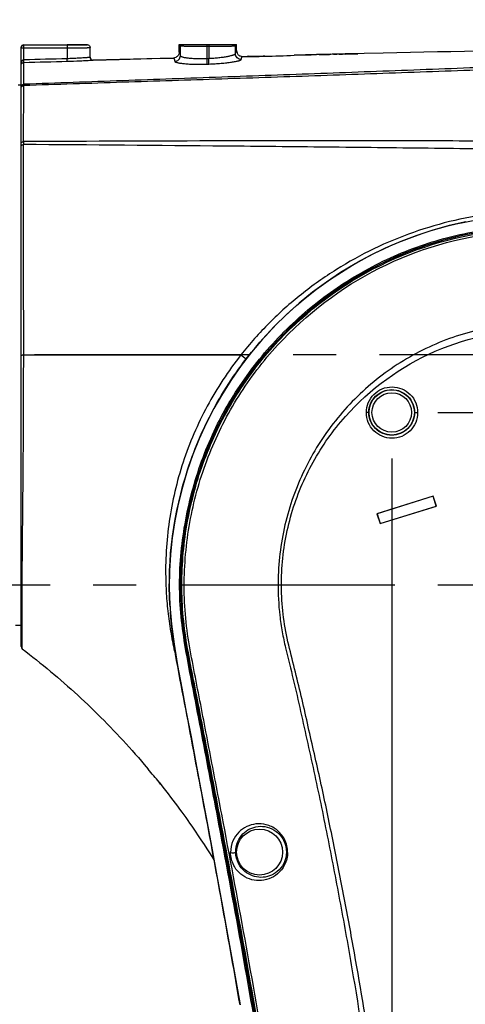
# Model space of a CAD drawing. Header units: millimetres. Extents: x 5828 to 6704, y 123 to 421.
# Tile 126 of 256: x 6405 to 6409, y 270 to 278. Entities that reach past the tile are written whole.
import ezdxf

# ---------------------------------------------------------------- set-up
doc = ezdxf.new("R2010")
doc.units = ezdxf.units.MM
doc.linetypes.add('CENTER', pattern=[0.6, 0.375, -0.075, 0.075, -0.075])
for name, color, linetype in [('中心线', 7, 'Continuous'), ('外形图', 7, 'Continuous'), ('尺寸标注', 7, 'Continuous')]:
    doc.layers.add(name, color=color, linetype=linetype)
doc.styles.add('微软雅黑', font='msyh.ttc', dxfattribs={"height": 1.5})
doc.dimstyles.new('尺寸标注_1_20比例', dxfattribs={"dimtxt": 1.5, "dimasz": 1.25, "dimexe": 0.5, "dimexo": 0.4, "dimgap": 0.5, "dimtad": 1, "dimdec": 1, "dimlfac": 20, "dimdsep": 46, "dimtxsty": '微软雅黑', "dimcen": 0.09, "dimadec": 0, "dimazin": 0, "dimtp": 0.01, "dimtm": 0.01, "dimtfac": 1, "dimtdec": 1, "dimtofl": 0, "dimtmove": 0, "dimatfit": 3, "dimfxl": 1, "dimtolj": 1, "dimarcsym": 0})

# ---------------------------------------------------------------- blocks, each defined once
blk = doc.blocks.new('*D1082')
at = {"layer": 'Defpoints', "color": 0}
for p in [(6409.4545, 284.8229), (6409.4545, 280.4069), (6378.7066, 275.3693)]:
    blk.add_point(p, dxfattribs=at)
at = {"layer": '尺寸标注', "color": 0, "lineweight": -2}
for p, q in [((6378.7066, 275.7693), (6378.7066, 285.3229)), ((6409.4545, 280.8069), (6409.4545, 285.3229)), ((6379.9566, 284.8229), (6408.2045, 284.8229))]:
    blk.add_line(p, q, dxfattribs=at)
at = {"layer": '尺寸标注', "color": 0}
for points in [[(6379.9566, 285.0312), (6379.9566, 284.6146), (6378.7066, 284.8229)], [(6408.2045, 284.6146), (6408.2045, 285.0312), (6409.4545, 284.8229)]]:
    blk.add_solid(points, dxfattribs=at)
at = {"layer": '尺寸标注', "color": 0, "insert": (6394.0805, 286.0945), "char_height": 1.5, "attachment_point": 5, "style": '微软雅黑'}
blk.add_mtext('\\A1;\\A1;{\\fAlibaba PuHuiTi 3.0 55 Regular|b0|i0|c134|p18;615}', dxfattribs=at)
blk = doc.blocks.new('*D1084')
at = {"layer": 'Defpoints', "color": 0}
for p in [(6410.7295, 274.8943), (6408.1795, 274.8693), (6410.7295, 264.9978)]:
    blk.add_point(p, dxfattribs=at)
at = {"layer": '尺寸标注', "color": 0, "lineweight": -2}
for p, q in [((6408.1795, 274.4693), (6408.1795, 264.4978)), ((6410.7295, 274.4943), (6410.7295, 264.4978)), ((6406.9295, 264.9978), (6402.5311, 264.9978)), ((6411.9795, 264.9978), (6413.2295, 264.9978))]:
    blk.add_line(p, q, dxfattribs=at)
at = {"layer": '尺寸标注', "color": 0}
for points in [[(6406.9295, 264.7894), (6406.9295, 265.2061), (6408.1795, 264.9978)], [(6411.9795, 265.2061), (6411.9795, 264.7894), (6410.7295, 264.9978)]]:
    blk.add_solid(points, dxfattribs=at)
at = {"layer": '尺寸标注', "color": 0, "insert": (6403.9518, 266.2586), "char_height": 1.5, "attachment_point": 5, "style": '微软雅黑'}
blk.add_mtext('\\A1;\\A1;{\\fAlibaba PuHuiTi 3.0 55 Regular|b0|i0|c134|p18;51}', dxfattribs=at)
blk = doc.blocks.new('*D1086')
at = {"layer": 'Defpoints', "color": 0}
for p in [(6374.8045, 277.1443), (6410.7045, 221.4555), (6410.7045, 217.572)]:
    blk.add_point(p, dxfattribs=at)
at = {"layer": '尺寸标注', "color": 0, "lineweight": -2}
for p, q in [((6374.8045, 276.7443), (6374.8045, 217.072)), ((6410.7045, 221.0555), (6410.7045, 217.072)), ((6376.0545, 217.572), (6409.4545, 217.572))]:
    blk.add_line(p, q, dxfattribs=at)
at = {"layer": '尺寸标注', "color": 0}
for points in [[(6376.0545, 217.7803), (6376.0545, 217.3636), (6374.8045, 217.572)], [(6409.4545, 217.3636), (6409.4545, 217.7803), (6410.7045, 217.572)]]:
    blk.add_solid(points, dxfattribs=at)
at = {"layer": '尺寸标注', "color": 0, "insert": (6392.7545, 218.8436), "char_height": 1.5, "attachment_point": 5, "style": '微软雅黑'}
blk.add_mtext('\\A1;\\A1;{\\fAlibaba PuHuiTi 3.0 55 Regular|b0|i0|c134|p18;718}', dxfattribs=at)
blk = doc.blocks.new('*D1159')
at = {"layer": 'Defpoints', "color": 0}
for p in [(6409.4545, 280.4069), (6408.1795, 274.8693), (6409.4545, 268.6795)]:
    blk.add_point(p, dxfattribs=at)
at = {"layer": '尺寸标注', "color": 0, "lineweight": -2}
for p, q in [((6409.4545, 280.0069), (6409.4545, 268.1795)), ((6408.1795, 274.4693), (6408.1795, 268.1795)), ((6406.9295, 268.6795), (6400.3525, 268.6795)), ((6410.7045, 268.6795), (6411.9545, 268.6795))]:
    blk.add_line(p, q, dxfattribs=at)
at = {"layer": '尺寸标注', "color": 0}
for points in [[(6406.9295, 268.4712), (6406.9295, 268.8878), (6408.1795, 268.6795)], [(6410.7045, 268.8878), (6410.7045, 268.4712), (6409.4545, 268.6795)]]:
    blk.add_solid(points, dxfattribs=at)
at = {"layer": '尺寸标注', "color": 0, "insert": (6402.7069, 269.9552), "char_height": 1.5, "attachment_point": 5, "style": '微软雅黑'}
blk.add_mtext('\\A1;25.5', dxfattribs=at)
blk = doc.blocks.new('*D1160')
at = {"layer": 'Defpoints', "color": 0}
for p in [(6408.1795, 274.8693), (6409.8545, 273.3693), (6418.1306, 273.3693)]:
    blk.add_point(p, dxfattribs=at)
at = {"layer": '尺寸标注', "color": 0, "lineweight": -2}
for p, q in [((6418.1306, 276.1193), (6418.1306, 277.3693)), ((6408.5795, 274.8693), (6418.6306, 274.8693)), ((6410.2545, 273.3693), (6418.6306, 273.3693)), ((6418.1306, 272.1193), (6418.1306, 267.767))]:
    blk.add_line(p, q, dxfattribs=at)
at = {"layer": '尺寸标注', "color": 0}
for points in [[(6417.9223, 276.1193), (6418.339, 276.1193), (6418.1306, 274.8693)], [(6418.339, 272.1193), (6417.9223, 272.1193), (6418.1306, 273.3693)]]:
    blk.add_solid(points, dxfattribs=at)
at = {"layer": '尺寸标注', "color": 0, "insert": (6416.8555, 269.3182), "char_height": 1.5, "attachment_point": 5, "rotation": 90, "style": '微软雅黑'}
blk.add_mtext('\\A1;30', dxfattribs=at)

msp = doc.modelspace()

# ---------------------------------------------------------------- linework, layer by layer
at = {"layer": '中心线', "linetype": 'CENTER', "ltscale": 5}
for p, q in [((6415.9466, 275.3693), (6373.1881, 275.3693)), ((6403.3317, 273.3693), (6416.2365, 273.3693))]:
    msp.add_line(p, q, dxfattribs=at)
at = {"layer": '外形图', "linetype": 'ByBlock'}
for p, q in [((6404.9795, 277.9393), (6404.9795, 278.0676)), ((6404.9795, 278.0676), (6405.3545, 278.0676)), ((6404.9795, 278.0663), (6405.3545, 278.0663)), ((6405.3545, 278.0693), (6405.3545, 278.0676)), ((6405.3545, 278.0693), (6405.5295, 278.0693)), ((6405.3545, 278.0663), (6405.3545, 277.9495)), ((6406.3295, 278.0693), (6406.8295, 278.0693)), ((6406.3295, 278.0029), (6406.3295, 278.0693)), ((6406.3399, 277.9732), (6406.3399, 278.0589)), ((6406.5724, 277.9495), (6406.5724, 278.0693)), ((6406.5724, 278.0558), (6406.5866, 278.0558)), ((6406.5866, 278.0693), (6406.5866, 277.95)), ((6406.8191, 277.9903), (6406.8191, 278.0589)), ((6406.8295, 278.0172), (6406.8295, 278.0693)), ((6404.9545, 272.8318), (6404.9545, 278.0426)), ((6404.9545, 278.0413), (6405.3545, 278.0413)), ((6405.5545, 277.9604), (6405.5545, 278.0443)), ((6406.8803, 277.9672), (6406.8795, 277.9672)), ((6406.9295, 277.9693), (6406.9205, 277.9669)), ((6406.9295, 277.9693), (6407.0745, 277.9693)), ((6407.0745, 277.9682), (6407.0745, 277.9693)), ((6407.5258, 277.9822), (6407.3295, 277.9777)), ((6407.3295, 277.9777), (6407.4776, 277.9811)), ((6407.4776, 277.9811), (6407.5258, 277.9822)), ((6407.5477, 277.9823), (6407.5368, 277.9822)), ((6407.6498, 277.985), (6407.5477, 277.9827)), ((6407.5477, 277.9827), (6407.5817, 277.9834)), ((6407.5477, 277.9826), (6407.5477, 277.9823)), ((6407.5514, 277.9824), (6407.5477, 277.9823)), ((6407.5514, 277.9826), (6407.5514, 277.9824)), ((6407.5659, 277.9826), (6407.5514, 277.9824)), ((6407.5587, 277.9827), (6407.5696, 277.9829)), ((6407.5587, 277.9827), (6407.5587, 277.9825)), ((6407.5842, 277.983), (6407.5659, 277.9826)), ((6407.5696, 277.9829), (6407.5842, 277.9832)), ((6407.5696, 277.9829), (6407.5696, 277.9827)), ((6407.5817, 277.9834), (6407.6158, 277.9842)), ((6407.5842, 277.9832), (6407.6133, 277.9839)), ((6407.6133, 277.9836), (6407.5842, 277.983)), ((6407.5842, 277.9832), (6407.5842, 277.983)), ((6407.6133, 277.9839), (6407.6279, 277.9842)), ((6407.6316, 277.9841), (6407.6133, 277.9836)), ((6407.6133, 277.9839), (6407.6133, 277.9836)), ((6407.6158, 277.9842), (6407.6498, 277.985)), ((6407.6279, 277.9842), (6407.6389, 277.9845)), ((6407.6279, 277.9842), (6407.6279, 277.984)), ((6407.6462, 277.9845), (6407.6316, 277.9841)), ((6407.6389, 277.9845), (6407.6389, 277.9843)), ((6407.6462, 277.9848), (6407.6462, 277.9845)), ((6407.6498, 277.9846), (6407.6462, 277.9845)), ((6407.6607, 277.985), (6407.6498, 277.9846)), ((6407.6498, 277.9849), (6407.6498, 277.9846)), ((6407.7008, 277.9861), (6407.6717, 277.9855)), ((6407.6717, 277.9855), (6407.7008, 277.9861)), ((6407.7008, 277.9856), (6407.7008, 277.9861)), ((6407.7227, 277.9861), (6407.7008, 277.9856)), ((6407.7519, 277.9873), (6407.7227, 277.9866)), ((6407.7227, 277.9866), (6407.7519, 277.9873)), ((6407.7227, 277.9866), (6407.7227, 277.9861)), ((6407.7519, 277.9868), (6407.7519, 277.9873)), ((6407.7738, 277.9873), (6407.7519, 277.9868)), ((6408.1059, 277.9951), (6407.7738, 277.9878)), ((6407.7738, 277.9875), (6407.8831, 277.9899)), ((6407.8831, 277.9897), (6407.7738, 277.9873)), ((6407.7738, 277.9878), (6407.7738, 277.9873)), ((6407.8831, 277.9899), (6407.8831, 277.9897)), ((6404.9776, 277.7245), (6404.9788, 277.9143)), ((6405.3552, 277.9245), (6405.3545, 277.9495)), ((6405.5801, 277.9354), (6405.5792, 277.9354)), ((6406.2807, 277.9528), (6405.5801, 277.9354)), ((6405.5801, 277.9354), (6405.8086, 277.9412)), ((6405.8086, 277.9412), (6406.1879, 277.9506)), ((6406.1879, 277.9506), (6406.2807, 277.9528)), ((6406.5724, 277.9495), (6406.5866, 277.95)), ((6406.5742, 277.9), (6406.5724, 277.9495)), ((6406.5742, 277.9), (6406.5884, 277.9005)), ((6406.5884, 277.9005), (6406.5866, 277.95)), ((6404.9295, 277.7193), (6404.9545, 277.7193)), ((6404.9761, 277.2256), (6404.977, 277.7133)), ((6404.9767, 275.3693), (6406.8664, 275.3693)), ((6408.541, 274.1414), (6408.051, 273.9884)), ((6408.5408, 274.1408), (6408.0516, 273.9881)), ((6408.5408, 274.1408), (6408.541, 274.1414)), ((6408.5675, 274.0552), (6408.5408, 274.1408)), ((6408.568, 274.0549), (6408.541, 274.1414)), ((6408.078, 273.9019), (6408.568, 274.0549)), ((6408.0783, 273.9025), (6408.5675, 274.0552)), ((6408.5675, 274.0552), (6408.568, 274.0549)), ((6408.0516, 273.9881), (6408.051, 273.9884)), ((6408.051, 273.9884), (6408.078, 273.9019)), ((6408.0516, 273.9881), (6408.0783, 273.9025)), ((6408.0783, 273.9025), (6408.078, 273.9019)), ((6406.2493, 273.1919), (6406.2491, 273.195)), ((6404.9045, 273.0193), (6404.9545, 273.0193)), ((6406.0266, 271.8067), (6406.0609, 271.7661)), ((6406.49, 271.1954), (6406.5193, 271.1514)), ((6406.5193, 271.1514), (6406.5464, 271.1101)), ((6406.5464, 271.1101), (6406.5713, 271.0717)), ((6406.5713, 271.0717), (6406.5933, 271.0372)), ((6406.5933, 271.0372), (6406.6128, 271.006)), ((6406.8594, 269.7151), (6406.8502, 269.7682))]:
    msp.add_line(p, q, dxfattribs=at)
for points in [[(6408.8233, 276.5273), (6408.6793, 276.4946), (6408.537, 276.4553), (6408.3967, 276.4095), (6408.2586, 276.3573), (6408.1231, 276.2988), (6407.9903, 276.2341), (6407.8605, 276.1632), (6407.7338, 276.0863), (6407.6105, 276.0035), (6407.4909, 275.9149), (6407.3753, 275.8209), (6407.2642, 275.7216), (6407.1577, 275.6173), (6407.0563, 275.5083), (6406.9601, 275.3951), (6406.8695, 275.2779), (6406.7847, 275.157), (6406.7057, 275.0326), (6406.6326, 274.9049), (6406.5655, 274.774), (6406.5045, 274.6399), (6406.4496, 274.5028), (6406.4007, 274.3624), (6406.358, 274.2188), (6406.3218, 274.0727), (6406.2923, 273.9255), (6406.2697, 273.7787), (6406.2543, 273.6339), (6406.2457, 273.4911), (6406.2438, 273.3454), (6406.2492, 273.1919)], [(6408.9304, 276.4363), (6408.7891, 276.4087), (6408.6492, 276.3745), (6408.511, 276.3339), (6408.3748, 276.2868), (6408.2409, 276.2335), (6408.1095, 276.174), (6407.9809, 276.1085), (6407.8554, 276.037), (6407.7333, 275.9598), (6407.6149, 275.877), (6407.5004, 275.7888), (6407.39, 275.6953), (6407.2842, 275.5969), (6407.183, 275.4938), (6407.0869, 275.3862), (6406.9959, 275.2744), (6406.9102, 275.1585), (6406.83, 275.0388), (6406.7554, 274.9155), (6406.6866, 274.7889), (6406.6239, 274.6594), (6406.5673, 274.5273), (6406.5169, 274.3929), (6406.4725, 274.2558), (6406.4344, 274.1159), (6406.4025, 273.9733), (6406.3774, 273.8295), (6406.3593, 273.6863), (6406.348, 273.5458), (6406.3429, 273.4073), (6406.344, 273.2677)], [(6406.344, 273.2677), (6406.3519, 273.1238), (6406.3678, 272.9726), (6406.3922, 272.814), (6406.4225, 272.6484), (6406.4911, 272.2943)], [(6406.2492, 273.1919), (6406.2629, 273.0279), (6406.2853, 272.853), (6406.3157, 272.667), (6406.3523, 272.4703), (6406.392, 272.2631), (6406.4331, 272.0462), (6406.4756, 271.8208), (6406.5196, 271.5878), (6406.565, 271.3469), (6406.6114, 271.0976), (6406.6589, 270.8395), (6406.7075, 270.5723), (6406.7572, 270.2955), (6406.8081, 270.0089), (6406.8593, 269.7151)], [(6404.9644, 272.8118), (6404.995, 272.7885), (6405.0261, 272.7645), (6405.0571, 272.7403), (6405.088, 272.7159), (6405.1187, 272.6913), (6405.1492, 272.6665), (6405.1797, 272.6416), (6405.21, 272.6164), (6405.2401, 272.5911), (6405.2702, 272.5656), (6405.3001, 272.5399), (6405.3298, 272.514), (6405.3594, 272.4879), (6405.3889, 272.4616), (6405.4182, 272.4351), (6405.4474, 272.4085), (6405.4765, 272.3817), (6405.5054, 272.3546), (6405.5342, 272.3274), (6405.5628, 272.3), (6405.5913, 272.2725), (6405.6196, 272.2447), (6405.6478, 272.2167), (6405.6759, 272.1886), (6405.7038, 272.1603), (6405.7315, 272.1318), (6405.7591, 272.1032), (6405.7866, 272.0743), (6405.8139, 272.0453), (6405.841, 272.016), (6405.868, 271.9866), (6405.8949, 271.9571), (6405.9216, 271.9273), (6405.9481, 271.8974), (6405.9745, 271.8673), (6406.0006, 271.837), (6406.0266, 271.8067)], [(6406.4911, 272.2943), (6406.6081, 271.6879), (6406.6518, 271.4604), (6406.6979, 271.2173), (6406.7471, 270.9563), (6406.7996, 270.6747), (6406.8559, 270.3689), (6406.9164, 270.0343), (6406.9817, 269.6649), (6407.0526, 269.2526), (6407.1299, 268.7861), (6407.2144, 268.2491), (6407.3072, 267.6163), (6407.4088, 266.8484), (6407.4999, 266.0469), (6407.5691, 265.2967), (6407.6206, 264.562)], [(6406.1544, 271.6518), (6406.1888, 271.6086), (6406.2116, 271.5794), (6406.2338, 271.5508), (6406.2553, 271.5228), (6406.276, 271.4955), (6406.296, 271.4689), (6406.3152, 271.443), (6406.3338, 271.4177), (6406.3519, 271.3929), (6406.3695, 271.3686), (6406.3867, 271.3445), (6406.4038, 271.3204), (6406.421, 271.2959), (6406.4387, 271.2704), (6406.4567, 271.2443), (6406.474, 271.219), (6406.49, 271.1954)], [(6406.6128, 271.006), (6406.6314, 270.9762), (6406.6347, 270.9708)]]:
    msp.add_lwpolyline(points, dxfattribs=at)
for centre, radius in [((6408.1795, 274.8693), 0.1969), ((6408.1795, 274.8693), 0.1719), ((6407.0295, 271.0443), 0.2)]:
    msp.add_circle(centre, radius, dxfattribs=at)
for centre, radius, start, end in [((6406.39, 278.0589), 0.0501, 167.98629, 179.96591), ((6406.7689, 278.0589), 0.0501, 0.03409, 12.01371), ((6426.4478, -558.3464), 836.5426, 90.9980647, 91.2563555), ((6406.9451, 284.4795), 6.5126, 269.42978, 271.13799), ((6407.1062, 277.2693), 0.7, 92.59662, 93.68076), ((6406.9255, 285.3762), 7.4095, 271.15193, 273.12526), ((6407.5269, 277.6946), 0.2875, 89.48291, 90.20948), ((6407.5477, 276.1729), 1.8093, 90.34426, 90.57518), ((6407.5511, 277.5314), 0.4512, 89.96721, 90.43016), ((6407.5965, 274.7524), 3.2305, 90.67178, 90.80111), ((6407.7462, 274.7754), 3.211, 91.78523, 91.91541), ((6407.667, 277.5273), 0.4579, 92.14641, 92.60296), ((6407.7317, 276.1646), 1.8217, 92.00134, 92.23083), ((6407.6838, 277.6909), 0.2948, 92.35354, 93.06299), ((6405.5795, 277.9604), 0.025, 179.99998, 271.45099), ((6407.4053, 277.1544), 2.4302, 178.32006, 178.92566), ((6404.112, 271.8166), 4.4954, 51.46989, 52.21468), ((6409.4022, 273.3608), 3.0595, 181.42729, 181.74401), ((6409.3652, 273.3596), 3.0226, 181.74193, 182.781), ((6409.6045, 273.3916), 3.3612, 183.40672, 184.37786), ((6404.9795, 272.8318), 0.025, 180, 232.83927), ((6400.819, 267.3778), 6.8362, 38.69709, 39.93463), ((6400.8183, 267.3773), 6.8371, 38.53586, 38.69712)]:
    msp.add_arc(centre, radius, start, end, dxfattribs=at)
msp.add_ellipse((6404.9795, 278.0426), major_axis=(0, -0.025), ratio=0.999848, start_param=3.141593, end_param=4.712389, dxfattribs=at)
for points, knots in [([(6404.9545, 278.0413), (6404.9545, 278.0445), (6404.9558, 278.0511), (6404.9614, 278.0594), (6404.9697, 278.065), (6404.9762, 278.0663), (6404.9795, 278.0663)], [0, 0, 0, 0, 0.249982, 0.499975, 0.749982, 1, 1, 1, 1]), ([(6405.3545, 278.0663), (6405.3618, 278.0663), (6405.3764, 278.0663), (6405.3983, 278.0663), (6405.4165, 278.0665), (6405.4311, 278.0666), (6405.4421, 278.0667), (6405.453, 278.0668), (6405.4639, 278.0669), (6405.4749, 278.0671), (6405.484, 278.0673), (6405.4913, 278.0674), (6405.4968, 278.0675), (6405.5022, 278.0677), (6405.5068, 278.0678), (6405.5104, 278.0679), (6405.5132, 278.068), (6405.5159, 278.0681), (6405.5187, 278.0683), (6405.5209, 278.0684), (6405.5227, 278.0685), (6405.5241, 278.0686), (6405.5255, 278.0687), (6405.5266, 278.0688), (6405.5275, 278.0689), (6405.5282, 278.0689), (6405.5288, 278.069), (6405.5292, 278.0691), (6405.5294, 278.0692), (6405.5295, 278.0693)], [0, 0, 0, 0, 0.125004, 0.250009, 0.375013, 0.437516, 0.500018, 0.56252, 0.625022, 0.687525, 0.750027, 0.781278, 0.812529, 0.84378, 0.875031, 0.890657, 0.906282, 0.921908, 0.937534, 0.953159, 0.960972, 0.968785, 0.976597, 0.98441, 0.988316, 0.992223, 0.996129, 0.998081, 1, 1, 1, 1]), ([(6405.5295, 278.0693), (6405.5327, 278.0693), (6405.5393, 278.068), (6405.5476, 278.0625), (6405.5532, 278.0541), (6405.5545, 278.0476), (6405.5545, 278.0443)], [0, 0, 0, 0, 0.249983, 0.499996, 0.750002, 1, 1, 1, 1]), ([(6406.3295, 278.0693), (6406.3304, 278.0685), (6406.3338, 278.065), (6406.3373, 278.0615), (6406.3399, 278.0589)], [0, 0, 0, 0, 0.249613, 1, 1, 1, 1]), ([(6406.3399, 278.0589), (6406.34, 278.0589), (6406.3401, 278.0588), (6406.3404, 278.0587), (6406.3409, 278.0587), (6406.3417, 278.0586), (6406.3431, 278.0584), (6406.3452, 278.0583), (6406.3479, 278.0581), (6406.351, 278.058), (6406.3547, 278.0578), (6406.3607, 278.0576), (6406.3693, 278.0574), (6406.3811, 278.0572), (6406.3947, 278.0569), (6406.41, 278.0567), (6406.4267, 278.0565), (6406.4449, 278.0563), (6406.4642, 278.0561), (6406.4919, 278.056), (6406.5281, 278.0558), (6406.5574, 278.0558), (6406.5724, 278.0558)], [0, 0, 0, 0, 0.000793, 0.002147, 0.004077, 0.006588, 0.013347, 0.022415, 0.033773, 0.047403, 0.063284, 0.081385, 0.124031, 0.174891, 0.233513, 0.299362, 0.371765, 0.450035, 0.533467, 0.621322, 0.807198, 1, 1, 1, 1]), ([(6406.5866, 278.0558), (6406.6016, 278.0558), (6406.6309, 278.0558), (6406.6671, 278.056), (6406.6948, 278.0561), (6406.7142, 278.0563), (6406.7323, 278.0565), (6406.7491, 278.0567), (6406.7643, 278.0569), (6406.7779, 278.0572), (6406.7897, 278.0574), (6406.7983, 278.0576), (6406.8043, 278.0578), (6406.8079, 278.058), (6406.8111, 278.0581), (6406.8137, 278.0583), (6406.8158, 278.0584), (6406.8173, 278.0586), (6406.8181, 278.0587), (6406.8186, 278.0587), (6406.8189, 278.0588), (6406.819, 278.0589), (6406.8191, 278.0589)], [0, 0, 0, 0, 0.192802, 0.378789, 0.466738, 0.550251, 0.628557, 0.700933, 0.766729, 0.825308, 0.8761, 0.918672, 0.936746, 0.95261, 0.96623, 0.977584, 0.986651, 0.993412, 0.995923, 0.997854, 0.999208, 1, 1, 1, 1]), ([(6406.8191, 278.0589), (6406.8217, 278.0615), (6406.8251, 278.065), (6406.8286, 278.0685), (6406.8295, 278.0693)], [0, 0, 0, 0, 0.750387, 1, 1, 1, 1]), ([(6411.893, 277.9752), (6411.6039, 277.9611), (6411.0258, 277.9338), (6410.159, 277.8961), (6409.2929, 277.8614), (6408.4276, 277.8291), (6407.5633, 277.7988), (6406.7001, 277.7697), (6405.8381, 277.7413), (6405.2639, 277.7226), (6404.977, 277.7133)], [0, 0, 0, 0, 0.125462, 0.250829, 0.376079, 0.501194, 0.62616, 0.750962, 0.875584, 1, 1, 1, 1]), ([(6411.8881, 278.0025), (6411.5994, 277.9877), (6411.022, 277.9591), (6410.1561, 277.9197), (6409.2908, 277.8833), (6408.4263, 277.8494), (6407.5626, 277.8172), (6406.7, 277.7861), (6405.8384, 277.7554), (6405.2644, 277.7348), (6404.9776, 277.7245)], [0, 0, 0, 0, 0.125422, 0.250754, 0.375978, 0.501077, 0.626041, 0.750858, 0.875517, 1, 1, 1, 1]), ([(6405.3545, 278.0413), (6405.3628, 278.0413), (6405.3795, 278.0413), (6405.4045, 278.0414), (6405.4254, 278.0415), (6405.442, 278.0416), (6405.4545, 278.0417), (6405.4671, 278.0418), (6405.4796, 278.0419), (6405.49, 278.0421), (6405.4983, 278.0422), (6405.5046, 278.0423), (6405.5108, 278.0424), (6405.5171, 278.0425), (6405.5233, 278.0427), (6405.5285, 278.0428), (6405.5327, 278.0429), (6405.5358, 278.043), (6405.539, 278.0431), (6405.5421, 278.0433), (6405.5447, 278.0434), (6405.5468, 278.0435), (6405.5483, 278.0436), (6405.5496, 278.0436), (6405.5507, 278.0437), (6405.5514, 278.0438), (6405.5522, 278.0439), (6405.5529, 278.0439), (6405.5534, 278.044), (6405.5538, 278.0441), (6405.5541, 278.0441), (6405.5544, 278.0442), (6405.5545, 278.0443)], [0, 0, 0, 0, 0.125006, 0.250012, 0.375019, 0.437522, 0.500025, 0.562528, 0.625031, 0.687534, 0.718786, 0.750037, 0.781289, 0.81254, 0.843792, 0.875043, 0.890669, 0.906295, 0.921921, 0.937546, 0.953172, 0.960985, 0.968798, 0.976611, 0.980517, 0.984424, 0.98833, 0.992236, 0.99419, 0.996143, 0.998096, 1, 1, 1, 1]), ([(6406.3295, 278.0028), (6406.3295, 277.9964), (6406.3275, 277.9867), (6406.3216, 277.9753), (6406.3155, 277.9677), (6406.3081, 277.9614), (6406.2968, 277.9552), (6406.2871, 277.953), (6406.2807, 277.9528)], [0, 0, 0, 0, 0.24907, 0.374589, 0.499873, 0.625194, 0.750807, 1, 1, 1, 1]), ([(6406.2914, 277.9235), (6406.2978, 277.9237), (6406.3106, 277.9266), (6406.3266, 277.9377), (6406.3374, 277.954), (6406.3399, 277.9669), (6406.3399, 277.9732)], [0, 0, 0, 0, 0.250497, 0.500774, 0.7506, 1, 1, 1, 1]), ([(6406.3295, 278.0028), (6406.3306, 278.0029), (6406.3318, 278.0015), (6406.3328, 277.9999), (6406.3337, 277.9981), (6406.3348, 277.9952), (6406.3361, 277.991), (6406.3374, 277.9859), (6406.3387, 277.9798), (6406.3395, 277.9755), (6406.3399, 277.9732)], [0, 0, 0, 0, 0.099093, 0.137313, 0.181858, 0.290685, 0.4266, 0.59003, 0.781146, 1, 1, 1, 1]), ([(6406.3399, 277.9732), (6406.3401, 277.9722), (6406.3411, 277.9706), (6406.343, 277.969), (6406.3461, 277.967), (6406.3513, 277.9647), (6406.3592, 277.9621), (6406.369, 277.9596), (6406.3808, 277.9573), (6406.3943, 277.9552), (6406.4156, 277.9525), (6406.4457, 277.9499), (6406.4852, 277.9482), (6406.5279, 277.948), (6406.5574, 277.9488), (6406.5724, 277.9495)], [0, 0, 0, 0, 0.013084, 0.021806, 0.032323, 0.05917, 0.094046, 0.13691, 0.187524, 0.245526, 0.310456, 0.458838, 0.627464, 0.810141, 1, 1, 1, 1]), ([(6406.5866, 277.95), (6406.6016, 277.9507), (6406.6311, 277.9525), (6406.6739, 277.9563), (6406.7133, 277.9612), (6406.7433, 277.966), (6406.7645, 277.9701), (6406.7781, 277.9731), (6406.7898, 277.9761), (6406.7997, 277.979), (6406.8076, 277.9819), (6406.8128, 277.9844), (6406.8159, 277.9863), (6406.8179, 277.9879), (6406.8189, 277.9894), (6406.8191, 277.9903)], [0, 0, 0, 0, 0.189335, 0.371562, 0.539981, 0.688548, 0.753725, 0.81206, 0.86306, 0.906317, 0.94153, 0.968565, 0.979069, 0.987666, 1, 1, 1, 1]), ([(6406.8191, 277.9903), (6406.8195, 277.9924), (6406.8203, 277.9963), (6406.8216, 278.0017), (6406.8229, 278.0063), (6406.8241, 278.0102), (6406.8253, 278.0128), (6406.8262, 278.0145), (6406.8272, 278.016), (6406.8284, 278.0172), (6406.8295, 278.0172)], [0, 0, 0, 0, 0.215076, 0.403435, 0.565126, 0.700342, 0.809559, 0.854749, 0.89395, 1, 1, 1, 1]), ([(6406.8705, 277.9405), (6406.8672, 277.9404), (6406.8605, 277.9409), (6406.8477, 277.9445), (6406.8333, 277.9536), (6406.8237, 277.9677), (6406.8198, 277.9804), (6406.8191, 277.987), (6406.8191, 277.9903)], [0, 0, 0, 0, 0.125496, 0.250997, 0.500613, 0.749865, 0.874969, 1, 1, 1, 1]), ([(6406.8295, 278.0172), (6406.8295, 278.0107), (6406.8315, 278.0008), (6406.8376, 277.9893), (6406.8439, 277.9816), (6406.8515, 277.9754), (6406.8631, 277.9692), (6406.873, 277.9672), (6406.8795, 277.9672)], [0, 0, 0, 0, 0.249104, 0.374709, 0.500066, 0.625419, 0.750972, 1, 1, 1, 1]), ([(6406.8705, 277.9405), (6406.8712, 277.9443), (6406.8723, 277.9496), (6406.874, 277.9561), (6406.8752, 277.9598), (6406.8764, 277.9628), (6406.8777, 277.965), (6406.8789, 277.9665), (6406.8799, 277.9671), (6406.8803, 277.9672)], [0, 0, 0, 0, 0.395617, 0.555544, 0.690385, 0.800546, 0.886937, 0.951668, 1, 1, 1, 1]), ([(6406.9245, 277.9669), (6406.9268, 277.9673), (6406.9362, 277.9687), (6406.9458, 277.9693), (6406.9529, 277.9693)], [0, 0, 0, 0, 0.251233, 1, 1, 1, 1]), ([(6406.9529, 277.9693), (6406.9553, 277.9693), (6406.9647, 277.9691), (6406.974, 277.9681), (6406.981, 277.967)], [0, 0, 0, 0, 0.249293, 1, 1, 1, 1]), ([(6404.9545, 277.8915), (6404.9545, 277.8939), (6404.9546, 277.8974), (6404.9551, 277.9022), (6404.9559, 277.9081), (6404.9574, 277.9145), (6404.9598, 277.9212), (6404.9621, 277.9262), (6404.9651, 277.9308), (6404.9682, 277.9343), (6404.9712, 277.9367), (6404.9733, 277.9379), (6404.9751, 277.9386), (6404.9763, 277.9389), (6404.9773, 277.9391), (6404.9779, 277.9392), (6404.9784, 277.9393), (6404.9787, 277.9393), (6404.9791, 277.9393), (6404.9794, 277.9394), (6404.9795, 277.9394)], [0, 0, 0, 0, 0.121375, 0.182106, 0.242891, 0.425706, 0.517757, 0.610489, 0.704289, 0.799796, 0.848604, 0.898245, 0.923421, 0.948805, 0.961565, 0.974357, 0.980763, 0.987177, 0.993597, 1, 1, 1, 1]), ([(6404.9545, 277.8915), (6404.9545, 277.8938), (6404.9553, 277.8986), (6404.959, 277.9055), (6404.9649, 277.9105), (6404.9718, 277.9136), (6404.9763, 277.9143), (6404.9788, 277.9144)], [0, 0, 0, 0, 0.184708, 0.386295, 0.634773, 0.797456, 1, 1, 1, 1]), ([(6404.9788, 277.9143), (6404.9789, 277.9145), (6404.9789, 277.9147), (6404.979, 277.9152), (6404.979, 277.9159), (6404.9791, 277.9167), (6404.9791, 277.9177), (6404.9792, 277.919), (6404.9792, 277.9206), (6404.9793, 277.9221), (6404.9793, 277.9242), (6404.9794, 277.9268), (6404.9794, 277.93), (6404.9794, 277.9341), (6404.9795, 277.9373), (6404.9795, 277.9393)], [0, 0, 0, 0, 0.015575, 0.031198, 0.062448, 0.093699, 0.124951, 0.187454, 0.249957, 0.312461, 0.374965, 0.499972, 0.624978, 0.749986, 1, 1, 1, 1]), ([(6405.3545, 277.9495), (6405.3712, 277.95), (6405.4045, 277.9512), (6405.4546, 277.9537), (6405.4962, 277.9562), (6405.5254, 277.9582), (6405.542, 277.9595), (6405.5503, 277.9601), (6405.5545, 277.9604)], [0, 0, 0, 0, 0.25, 0.499999, 0.749999, 0.874999, 0.9375, 1, 1, 1, 1]), ([(6405.3552, 277.9245), (6405.3927, 277.9255), (6405.449, 277.9277), (6405.5146, 277.9312), (6405.552, 277.9335), (6405.5708, 277.9348), (6405.5801, 277.9354)], [0, 0, 0, 0, 0.499996, 0.749997, 0.874999, 1, 1, 1, 1]), ([(6406.2807, 277.9528), (6406.2818, 277.9529), (6406.283, 277.9516), (6406.284, 277.95), (6406.285, 277.9481), (6406.2861, 277.9453), (6406.2875, 277.9411), (6406.2888, 277.936), (6406.2901, 277.9301), (6406.291, 277.9258), (6406.2914, 277.9235)], [0, 0, 0, 0, 0.099542, 0.137851, 0.182445, 0.291302, 0.427178, 0.59049, 0.781412, 1, 1, 1, 1]), ([(6406.2914, 277.9235), (6406.2916, 277.9224), (6406.293, 277.9208), (6406.2953, 277.9193), (6406.2979, 277.9179), (6406.3012, 277.9166), (6406.3067, 277.9147), (6406.3152, 277.9124), (6406.3273, 277.91), (6406.3417, 277.9077), (6406.3582, 277.9055), (6406.3842, 277.9029), (6406.4207, 277.9004), (6406.4686, 277.8987), (6406.5204, 277.8985), (6406.556, 277.8993), (6406.5742, 277.9)], [0, 0, 0, 0, 0.011481, 0.019701, 0.029863, 0.04206, 0.056339, 0.091181, 0.13423, 0.185162, 0.243565, 0.308896, 0.458006, 0.627107, 0.810022, 1, 1, 1, 1]), ([(6406.5884, 277.9005), (6406.6066, 277.9012), (6406.6422, 277.9029), (6406.6939, 277.9068), (6406.7417, 277.9116), (6406.7837, 277.917), (6406.8144, 277.9221), (6406.8349, 277.9264), (6406.8469, 277.9293), (6406.8554, 277.9318), (6406.8609, 277.9338), (6406.8641, 277.9352), (6406.8667, 277.9365), (6406.8686, 277.9379), (6406.8699, 277.9391), (6406.8704, 277.9401), (6406.8705, 277.9405)], [0, 0, 0, 0, 0.189829, 0.372714, 0.541924, 0.691283, 0.815322, 0.866403, 0.909578, 0.944489, 0.95878, 0.970946, 0.981012, 0.989057, 0.995252, 1, 1, 1, 1]), ([(6404.9545, 277.7007), (6404.9545, 277.7037), (6404.9557, 277.7097), (6404.9608, 277.7174), (6404.9684, 277.7227), (6404.9745, 277.7242), (6404.9776, 277.7245)], [0, 0, 0, 0, 0.244628, 0.492322, 0.744446, 1, 1, 1, 1]), ([(6404.9545, 277.6915), (6404.9545, 277.6942), (6404.9557, 277.6997), (6404.9607, 277.7067), (6404.9681, 277.7116), (6404.974, 277.7131), (6404.977, 277.7133)], [0, 0, 0, 0, 0.23586, 0.479853, 0.735429, 1, 1, 1, 1]), ([(6404.977, 277.7133), (6404.977, 277.7144), (6404.9772, 277.7181), (6404.9774, 277.7218), (6404.9776, 277.7245)], [0, 0, 0, 0, 0.290688, 1, 1, 1, 1]), ([(6404.9545, 277.2082), (6404.9545, 277.2092), (6404.9548, 277.2114), (6404.9564, 277.2156), (6404.9606, 277.2203), (6404.9677, 277.2241), (6404.9732, 277.2254), (6404.9761, 277.2256)], [0, 0, 0, 0, 0.104932, 0.213109, 0.447292, 0.712015, 1, 1, 1, 1]), ([(6404.9545, 277.1868), (6404.9545, 277.1876), (6404.9548, 277.1892), (6404.956, 277.1915), (6404.9579, 277.1937), (6404.9615, 277.1963), (6404.9675, 277.1988), (6404.9727, 277.1997), (6404.9755, 277.2)], [0, 0, 0, 0, 0.08875, 0.183864, 0.289896, 0.40904, 0.685335, 1, 1, 1, 1]), ([(6404.9767, 275.3693), (6404.9767, 275.5299), (6404.9765, 276.1401), (6404.976, 276.7503), (6404.9755, 277.2)], [0, 0, 0, 0, 0.263125, 1, 1, 1, 1]), ([(6412.0457, 277.1091), (6411.7493, 277.1153), (6411.1568, 277.127), (6410.2688, 277.1422), (6409.3821, 277.1556), (6408.497, 277.1674), (6407.6136, 277.1775), (6406.44, 277.1892), (6405.5608, 277.1961), (6404.9755, 277.2)], [0, 0, 0, 0, 0.125785, 0.251406, 0.376833, 0.502035, 0.626982, 0.751645, 1, 1, 1, 1]), ([(6412.0286, 277.2057), (6411.7331, 277.2096), (6411.1425, 277.2164), (6410.2571, 277.2238), (6409.3729, 277.2289), (6408.4902, 277.2319), (6407.609, 277.2327), (6406.4378, 277.2314), (6405.5604, 277.2284), (6404.9761, 277.2256)], [0, 0, 0, 0, 0.125708, 0.251262, 0.376637, 0.501811, 0.626761, 0.751461, 1, 1, 1, 1]), ([(6406.2491, 273.195), (6406.2258, 273.5924), (6406.3092, 274.2033), (6406.6292, 274.9379), (6407.0817, 275.6004), (6407.8664, 276.2537), (6409.0268, 276.6384), (6410.2471, 276.5717), (6411.1764, 276.1477), (6411.7849, 275.625), (6412.1597, 275.152), (6412.4412, 274.6186), (6412.5582, 274.2332), (6412.5979, 274.0373)], [0, 0, 0, 0, 0.124788, 0.187458, 0.250129, 0.374938, 0.499731, 0.624526, 0.749323, 0.811992, 0.874662, 0.937335, 1, 1, 1, 1]), ([(6412.0528, 275.3693), (6411.9768, 275.4678), (6411.8134, 275.6562), (6411.5378, 275.9087), (6411.235, 276.1276), (6410.9091, 276.3097), (6410.5646, 276.4527), (6410.2062, 276.5551), (6409.8385, 276.6157), (6409.4661, 276.6344), (6409.0937, 276.6113), (6408.7258, 276.5469), (6408.3669, 276.4423), (6408.0215, 276.2988), (6407.694, 276.1181), (6407.3886, 275.9021), (6407.1095, 275.6532), (6406.9435, 275.4669), (6406.8664, 275.3693)], [0, 0, 0, 0, 0.062572, 0.125123, 0.187636, 0.250094, 0.312493, 0.374846, 0.437187, 0.499558, 0.561992, 0.6245, 0.687064, 0.749654, 0.812244, 0.874832, 0.937421, 1, 1, 1, 1]), ([(6407.6046, 264.5744), (6407.5828, 264.9506), (6407.5249, 265.7024), (6407.4017, 266.8264), (6407.2511, 267.9469), (6407.0759, 269.0635), (6406.8828, 270.1766), (6406.7111, 271.1021), (6406.5881, 271.7492), (6406.517, 272.1187), (6406.4639, 272.3959), (6406.4099, 272.6729), (6406.361, 272.9507), (6406.332, 273.2316), (6406.3323, 273.5143), (6406.36, 273.7958), (6406.4286, 274.1661), (6406.5738, 274.6161), (6406.8457, 275.1145), (6407.2044, 275.556), (6407.6363, 275.9273), (6408.1279, 276.2151), (6408.6635, 276.4087), (6409.41, 276.5325), (6410.3659, 276.4284), (6411.2221, 275.9938), (6411.7775, 275.4846), (6412.1165, 275.0322), (6412.371, 274.5285), (6412.4787, 274.1671), (6412.5142, 273.9833)], [0, 0, 0, 0, 0.062594, 0.125191, 0.187776, 0.250346, 0.312895, 0.375414, 0.406669, 0.422294, 0.437916, 0.453541, 0.46916, 0.484757, 0.500373, 0.516026, 0.531671, 0.562858, 0.594091, 0.625439, 0.656822, 0.688184, 0.719529, 0.750865, 0.81326, 0.875568, 0.906716, 0.937796, 0.968921, 1, 1, 1, 1]), ([(6406.3436, 273.2846), (6406.3341, 273.6641), (6406.4556, 274.434), (6407.0403, 275.4404), (6407.9478, 276.1713), (6409.0578, 276.5275), (6410.2218, 276.4584), (6411.2832, 275.9756), (6412.0984, 275.1442), (6412.4068, 274.4277), (6412.4898, 274.0572)], [0, 0, 0, 0, 0.124933, 0.249878, 0.37486, 0.499893, 0.624978, 0.750045, 0.875042, 1, 1, 1, 1]), ([(6407.6216, 264.729), (6407.5745, 265.4702), (6407.4643, 266.5799), (6407.2602, 268.0514), (6407.0849, 269.1519), (6406.8923, 270.2495), (6406.7218, 271.1623), (6406.5991, 271.8006), (6406.5287, 272.1653), (6406.4761, 272.4389), (6406.4215, 272.712), (6406.3563, 273.0776), (6406.3417, 273.5442), (6406.4226, 274.0975), (6406.6016, 274.6276), (6406.8726, 275.1172), (6407.3434, 275.693), (6408.1148, 276.2407), (6409.2098, 276.5287), (6410.3363, 276.4121), (6411.3507, 275.9082), (6412.1221, 275.0805), (6412.4108, 274.3796), (6412.4873, 274.0181)], [0, 0, 0, 0, 0.125258, 0.187895, 0.250533, 0.31317, 0.375808, 0.407127, 0.422786, 0.438446, 0.454105, 0.469763, 0.501041, 0.53232, 0.5636, 0.594879, 0.626159, 0.688468, 0.750774, 0.813081, 0.87539, 0.937694, 1, 1, 1, 1]), ([(6407.6383, 264.73), (6407.5905, 265.4667), (6407.4819, 266.5696), (6407.2806, 268.0326), (6407.1076, 269.1268), (6406.9171, 270.2182), (6406.7477, 271.1259), (6406.6263, 271.7608), (6406.5561, 272.1234), (6406.5039, 272.3954), (6406.4504, 272.6675), (6406.3992, 272.9409), (6406.3727, 273.2187), (6406.3729, 273.5904), (6406.434, 274.0532), (6406.6068, 274.5857), (6406.8719, 275.079), (6407.3368, 275.6608), (6408.1045, 276.2168), (6409.2003, 276.5115), (6410.3292, 276.3958), (6411.3436, 275.8881), (6412.1108, 275.0552), (6412.3949, 274.352), (6412.4688, 273.99)], [0, 0, 0, 0, 0.124758, 0.187153, 0.249557, 0.311961, 0.374378, 0.40559, 0.421207, 0.436792, 0.452395, 0.468074, 0.483765, 0.499476, 0.530831, 0.562197, 0.593569, 0.624945, 0.687487, 0.750031, 0.81257, 0.875079, 0.937551, 1, 1, 1, 1]), ([(6412.2546, 264.2642), (6412.2611, 264.4333), (6412.2645, 264.7719), (6412.2736, 265.2797), (6412.2729, 265.7876), (6412.2661, 266.4648), (6412.2508, 267.3114), (6412.2086, 268.3265), (6412.1513, 269.3409), (6412.076, 270.3541), (6412.0002, 271.1974), (6411.9293, 271.871), (6411.8708, 272.3756), (6411.8213, 272.796), (6411.7775, 273.1318), (6411.7425, 273.3833), (6411.7109, 273.6352), (6411.6696, 273.886), (6411.5968, 274.13), (6411.4668, 274.4427), (6411.2405, 274.8039), (6410.8795, 275.1653), (6410.4479, 275.4384), (6409.9663, 275.609), (6409.4584, 275.6675), (6408.9504, 275.6107), (6408.4678, 275.4425), (6408.0357, 275.1701), (6407.6742, 274.8093), (6407.4029, 274.3765), (6407.2318, 273.8953), (6407.1919, 273.5564), (6407.1904, 273.3874)], [0, 0, 0, 0, 0.03127, 0.062545, 0.093822, 0.1251, 0.187661, 0.250224, 0.312788, 0.375353, 0.437917, 0.469198, 0.500479, 0.531756, 0.547395, 0.563033, 0.578669, 0.594303, 0.609937, 0.625572, 0.65678, 0.687973, 0.719162, 0.750362, 0.781577, 0.812796, 0.844003, 0.875195, 0.906377, 0.937568, 0.968781, 1, 1, 1, 1]), ([(6408.4542, 264.3576), (6408.4469, 264.682), (6408.4192, 265.3307), (6408.3552, 266.3026), (6408.2669, 267.2731), (6408.1523, 268.241), (6408.0166, 269.2062), (6407.8858, 270.0079), (6407.7668, 270.6466), (6407.6728, 271.1245), (6407.5744, 271.6015), (6407.484, 271.9971), (6407.4125, 272.3136), (6407.3577, 272.5507), (6407.2957, 272.7859), (6407.2244, 273.1025), (6407.2061, 273.5113), (6407.2902, 273.9939), (6407.4798, 274.4461), (6407.8549, 274.9773), (6408.5294, 275.4675), (6409.3476, 275.6264), (6409.9929, 275.5406), (6410.6044, 275.3185), (6411.257, 274.8005), (6411.55, 274.1986), (6411.6236, 273.8849)], [0, 0, 0, 0, 0.062605, 0.125248, 0.187914, 0.250592, 0.313273, 0.375948, 0.407282, 0.43861, 0.469931, 0.501241, 0.516893, 0.532541, 0.548184, 0.563826, 0.595089, 0.626365, 0.657628, 0.688869, 0.75099, 0.813178, 0.844453, 0.875711, 0.937833, 1, 1, 1, 1]), ([(6404.9545, 275.3684), (6404.9546, 275.3685), (6404.9548, 275.3685), (6404.9551, 275.3686), (6404.9555, 275.3686), (6404.9559, 275.3687), (6404.9565, 275.3688), (6404.9574, 275.3688), (6404.9586, 275.3689), (6404.96, 275.369), (6404.9614, 275.369), (6404.9632, 275.3691), (6404.9655, 275.3692), (6404.9683, 275.3692), (6404.9711, 275.3693), (6404.9739, 275.3693), (6404.9757, 275.3693), (6404.9767, 275.3693)], [0, 0, 0, 0, 0.015355, 0.030972, 0.046601, 0.06223, 0.093489, 0.124748, 0.187265, 0.249783, 0.312301, 0.374819, 0.499855, 0.624891, 0.749927, 0.874964, 1, 1, 1, 1]), ([(6404.9644, 272.8118), (6404.9644, 272.8118), (6404.9644, 272.8119), (6404.9644, 272.8119), (6404.9644, 272.812), (6404.9644, 272.8121), (6404.9644, 272.8123), (6404.9644, 272.8127), (6404.9644, 272.8131), (6404.9644, 272.8136), (6404.9644, 272.8143), (6404.9644, 272.8153), (6404.9643, 272.8169), (6404.9643, 272.819), (6404.9643, 272.8215), (6404.9643, 272.8244), (6404.9643, 272.8277), (6404.9642, 272.8328), (6404.9642, 272.8402), (6404.9641, 272.8502), (6404.964, 272.8616), (6404.9639, 272.8746), (6404.9638, 272.889), (6404.9637, 272.9049), (6404.9636, 272.9291), (6404.9634, 272.9631), (6404.9633, 273.0082), (6404.9631, 273.059), (6404.963, 273.1154), (6404.9631, 273.1772), (6404.9632, 273.2442), (6404.9634, 273.3164), (6404.964, 273.4222), (6404.965, 273.566), (6404.9666, 273.7514), (6404.9686, 273.9524), (6404.9707, 274.1671), (6404.9728, 274.3934), (6404.9746, 274.6292), (6404.9756, 274.8305), (6404.9761, 274.9944), (6404.9765, 275.1607), (6404.9767, 275.2858), (6404.9767, 275.3693)], [0, 0, 0, 0, 0.000005, 0.000019, 0.000043, 0.000077, 0.000174, 0.000308, 0.000481, 0.000693, 0.000942, 0.001229, 0.001916, 0.002754, 0.003741, 0.004877, 0.006161, 0.007593, 0.010899, 0.014792, 0.01927, 0.024332, 0.029979, 0.036209, 0.043022, 0.058384, 0.076034, 0.095924, 0.117993, 0.142176, 0.168409, 0.196631, 0.22678, 0.292602, 0.365303, 0.444185, 0.528399, 0.617166, 0.709697, 0.804967, 0.853301, 0.901981, 1, 1, 1, 1]), ([(6406.8664, 275.3693), (6406.8114, 275.2992), (6406.7073, 275.1545), (6406.5705, 274.9251), (6406.4545, 274.6853), (6406.3603, 274.4372), (6406.2885, 274.183), (6406.2396, 273.9249), (6406.2133, 273.6648), (6406.2106, 273.491), (6406.213, 273.4043)], [0, 0, 0, 0, 0.126482, 0.252805, 0.378813, 0.504332, 0.629213, 0.753387, 0.876915, 1, 1, 1, 1]), ([(6407.9585, 274.8681), (6407.9585, 274.8972), (6407.9701, 274.9561), (6408.0199, 275.0305), (6408.0944, 275.0802), (6408.1821, 275.0975), (6408.2696, 275.0799), (6408.3434, 275.0301), (6408.3941, 274.9559), (6408.4027, 274.897), (6408.4048, 274.868)], [0, 0, 0, 0, 0.125319, 0.250652, 0.375778, 0.500618, 0.625283, 0.749946, 0.87476, 1, 1, 1, 1]), ([(6407.9805, 274.8693), (6407.9805, 274.8952), (6407.9909, 274.9476), (6408.0488, 275.0349), (6408.1794, 275.0902), (6408.3097, 275.0345), (6408.3673, 274.9474), (6408.3777, 274.8952), (6408.3777, 274.8693)], [0, 0, 0, 0, 0.126489, 0.25296, 0.500629, 0.747652, 0.873689, 1, 1, 1, 1]), ([(6407.9805, 274.8693), (6407.9803, 274.8688), (6407.9775, 274.8691), (6407.9737, 274.8682), (6407.9665, 274.8682), (6407.9614, 274.8681), (6407.9585, 274.8681)], [0, 0, 0, 0, 0.072393, 0.283799, 0.615545, 1, 1, 1, 1]), ([(6408.4048, 274.868), (6408.4048, 274.8389), (6408.3931, 274.78), (6408.3432, 274.7057), (6408.2687, 274.6562), (6408.1811, 274.639), (6408.0937, 274.6566), (6408.02, 274.7062), (6407.9694, 274.7803), (6407.9607, 274.839), (6407.9585, 274.8681)], [0, 0, 0, 0, 0.125342, 0.250746, 0.376003, 0.500921, 0.625525, 0.750038, 0.874746, 1, 1, 1, 1]), ([(6408.3777, 274.8693), (6408.3776, 274.8434), (6408.3671, 274.791), (6408.309, 274.7039), (6408.1785, 274.649), (6408.0486, 274.7045), (6407.991, 274.7913), (6407.9805, 274.8435), (6407.9805, 274.8693)], [0, 0, 0, 0, 0.126663, 0.253415, 0.501238, 0.747793, 0.873662, 1, 1, 1, 1]), ([(6408.3777, 274.8693), (6408.3779, 274.8687), (6408.3817, 274.8691), (6408.3865, 274.868), (6408.3954, 274.8681), (6408.4015, 274.868), (6408.4048, 274.868)], [0, 0, 0, 0, 0.077557, 0.304943, 0.643467, 1, 1, 1, 1]), ([(6406.213, 273.4043), (6406.2145, 273.3456), (6406.221, 273.2282), (6406.2405, 273.0528), (6406.2695, 272.8783), (6406.2951, 272.763), (6406.3094, 272.7056)], [0, 0, 0, 0, 0.24935, 0.498879, 0.748967, 1, 1, 1, 1]), ([(6407.1904, 273.3874), (6407.1896, 273.2924), (6407.1969, 273.1495), (6407.2248, 272.9614), (6407.2647, 272.7755), (6407.3245, 272.5457), (6407.3865, 272.2674), (6407.4483, 271.9891), (6407.51, 271.7107), (6407.5689, 271.4317), (6407.644, 271.0588), (6407.7338, 270.5919), (6407.8684, 269.8429), (6408.0129, 268.9025), (6408.1607, 267.7705), (6408.2772, 266.6349), (6408.3613, 265.4969), (6408.3991, 264.7372), (6408.4113, 264.3573)], [0, 0, 0, 0, 0.031235, 0.046852, 0.062462, 0.093677, 0.124902, 0.156135, 0.187373, 0.218617, 0.249866, 0.312376, 0.374896, 0.499953, 0.625014, 0.750059, 0.875065, 1, 1, 1, 1]), ([(6407.5691, 265.2969), (6407.5151, 265.9622), (6407.4034, 266.9578), (6407.2128, 268.2792), (6407.0524, 269.2678), (6406.9075, 270.0898), (6406.7866, 270.7465), (6406.6942, 271.2387), (6406.6001, 271.7307), (6406.5209, 272.1404), (6406.4575, 272.4683), (6406.4092, 272.7144), (6406.3659, 272.9619), (6406.3503, 273.1291), (6406.3462, 273.213)], [0, 0, 0, 0, 0.249859, 0.374814, 0.499777, 0.624749, 0.687238, 0.74973, 0.812221, 0.874719, 0.905965, 0.937231, 0.968582, 1, 1, 1, 1]), ([(6406.8502, 269.7682), (6406.8014, 270.049), (6406.7015, 270.6102), (6406.5724, 271.3109), (6406.4659, 271.871), (6406.3616, 272.4308), (6406.2748, 272.851), (6406.2531, 273.135)], [0, 0, 0, 0, 0.250035, 0.500069, 0.625087, 0.750104, 1, 1, 1, 1]), ([(6407.2732, 271.0419), (6407.2737, 271.0809), (6407.2554, 271.1579), (6407.1834, 271.2437), (6407.0917, 271.288), (6406.9993, 271.2945), (6406.9152, 271.2705), (6406.8437, 271.2198), (6406.7899, 271.1417), (6406.7764, 271.0757), (6406.7767, 271.0406)], [0, 0, 0, 0, 0.150467, 0.291759, 0.418388, 0.533277, 0.641617, 0.749415, 0.864872, 1, 1, 1, 1]), ([(6406.8214, 271.0443), (6406.821, 271.0757), (6406.8327, 271.1345), (6406.8798, 271.2045), (6406.9427, 271.2502), (6407.0171, 271.2721), (6407.0995, 271.2666), (6407.1818, 271.2268), (6407.2467, 271.1494), (6407.2631, 271.0797), (6407.2628, 271.0443)], [0, 0, 0, 0, 0.135168, 0.249774, 0.356474, 0.463783, 0.578022, 0.704794, 0.847402, 1, 1, 1, 1]), ([(6406.7767, 271.0406), (6406.7848, 271.0384), (6406.7984, 271.0381), (6406.8119, 271.0401), (6406.8208, 271.0417), (6406.8214, 271.0443)], [0, 0, 0, 0, 0.550096, 0.825872, 1, 1, 1, 1]), ([(6407.2731, 271.0419), (6407.2728, 271.0046), (6407.2554, 270.9331), (6407.1746, 270.8304), (6407.0255, 270.7751), (6406.8769, 270.8292), (6406.7953, 270.93), (6406.7769, 271.0024), (6406.7767, 271.0406)], [0, 0, 0, 0, 0.146295, 0.277516, 0.501621, 0.719579, 0.849791, 1, 1, 1, 1]), ([(6407.2628, 271.0443), (6407.2626, 271.0106), (6407.2471, 270.9461), (6407.1748, 270.8542), (6407.0417, 270.8054), (6406.9103, 270.855), (6406.8381, 270.9452), (6406.8219, 271.01), (6406.8214, 271.0443)], [0, 0, 0, 0, 0.148097, 0.279858, 0.502727, 0.718911, 0.848837, 1, 1, 1, 1]), ([(6407.2731, 271.0419), (6407.2708, 271.0421), (6407.2677, 271.0428), (6407.2633, 271.0432), (6407.2628, 271.0443)], [0, 0, 0, 0, 0.667403, 1, 1, 1, 1])]:
    msp.add_open_spline(points, degree=3, knots=knots, dxfattribs=at)
for points in [[(6404.9788, 277.9143), (6405.1043, 277.9178), (6405.2297, 277.9212), (6405.3552, 277.9245)], [(6404.9795, 277.9393), (6405.1045, 277.9428), (6405.2295, 277.9462), (6405.3545, 277.9495)]]:
    msp.add_open_spline(points, degree=3, dxfattribs=at)

# ---------------------------------------------------------------- dimensions: what is measured, and where the dimension line sits
at = {"layer": '尺寸标注'}
for base, p1, p2, picture, middle in [((6409.4545, 284.8229), (6378.7066, 275.3693), (6409.4545, 280.4069), '*D1082', (6394.0805, 286.0945)), ((6410.7045, 217.572), (6374.8045, 277.1443), (6410.7045, 221.4555), '*D1086', (6392.7545, 218.8436))]:
    dim = msp.add_linear_dim(base=base, p1=p1, p2=p2, text='\\A1;{\\fAlibaba PuHuiTi 3.0 55 Regular|b0|i0|c134|p18;<>}', dimstyle='尺寸标注_1_20比例', dxfattribs=at)
    dim.commit()
    dim.dimension.update_dxf_attribs({"geometry": picture, "text_midpoint": middle})
dim = msp.add_linear_dim(base=(6409.4545, 268.6795), p1=(6408.1795, 274.8693), p2=(6409.4545, 280.4069), dimstyle='尺寸标注_1_20比例', dxfattribs=at)
dim.commit()
dim.dimension.update_dxf_attribs({"geometry": '*D1159', "text_midpoint": (6402.7069, 268.6795), "dimtype": 160})
dim = msp.add_linear_dim(base=(6418.1306, 273.3693), p1=(6408.1795, 274.8693), p2=(6409.8545, 273.3693), angle=90, dimstyle='尺寸标注_1_20比例', dxfattribs=at)
dim.commit()
dim.dimension.update_dxf_attribs({"geometry": '*D1160', "text_midpoint": (6416.8555, 269.3182)})
dim = msp.add_linear_dim(base=(6410.7295, 264.9978), p1=(6408.1795, 274.8693), p2=(6410.7295, 274.8943), text='\\A1;{\\fAlibaba PuHuiTi 3.0 55 Regular|b0|i0|c134|p18;<>}', dimstyle='尺寸标注_1_20比例', dxfattribs=at)
dim.commit()
dim.dimension.update_dxf_attribs({"geometry": '*D1084', "text_midpoint": (6403.9518, 264.9978), "dimtype": 160})

doc.saveas('drawing.dxf')
